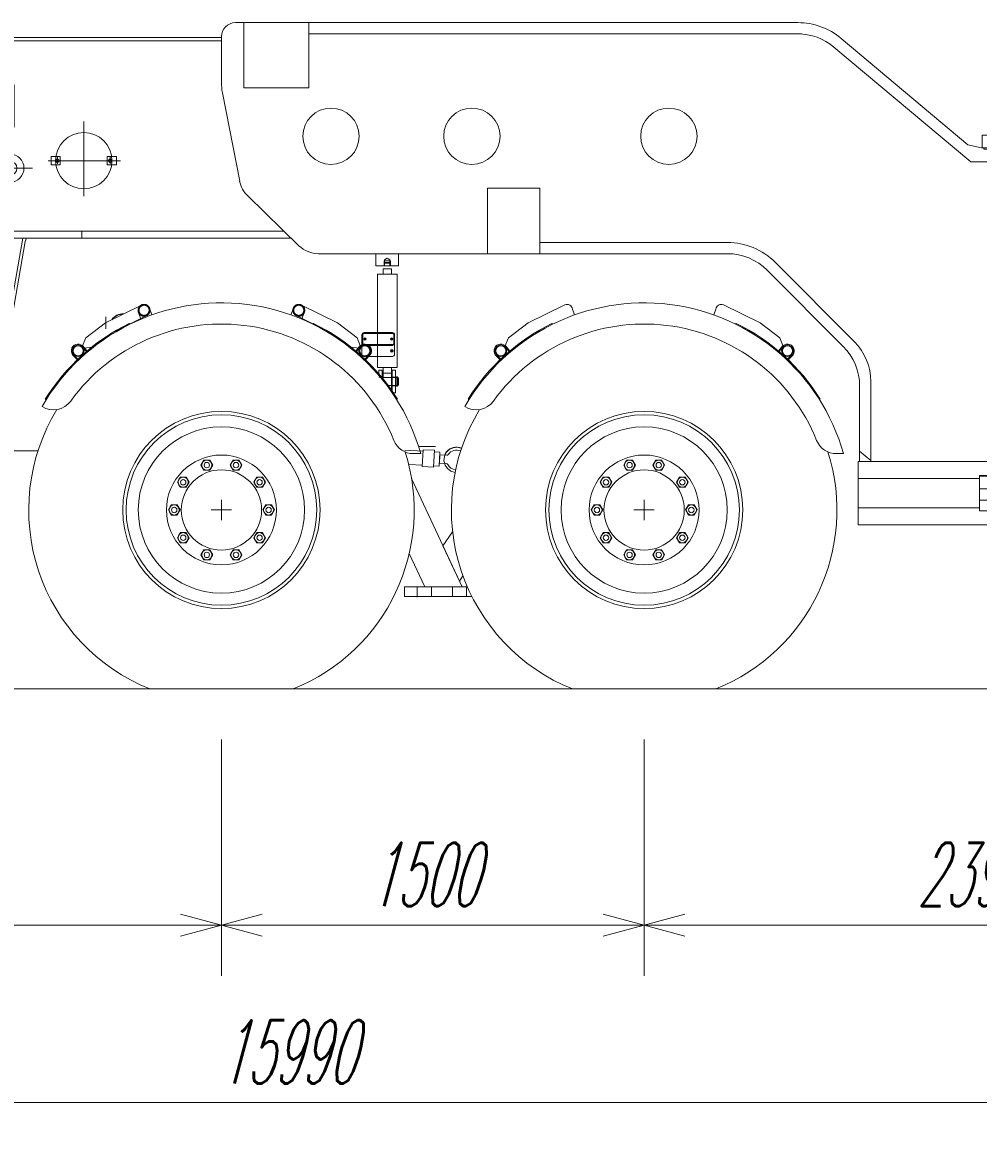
# Model space of a CAD drawing. Extents: x 3706 to 23712, y 4932 to 17923.
# Tile 6 of 17: x 13156 to 16547, y 4932 to 8945. Entities that reach past the tile are written whole.
import ezdxf
from ezdxf.enums import TextEntityAlignment as Align

# ---------------------------------------------------------------- set-up
doc = ezdxf.new("R2010")
doc.units = 0
doc.header["$LTSCALE"] = 18.75
doc.header["$MEASUREMENT"] = 0
doc.linetypes.add('CENTER', pattern=[50.5, 30, -9, 2.5, -9])
doc.linetypes.add('HIDDEN', pattern=[12.6, 8.4, -4.2])
doc.layers.add('11', color=7, linetype='Continuous')
doc.styles.get("Standard").update_dxf_attribs({"font": 'txt', "bigfont": 'bigfont'})
doc.dimstyles.get("Standard").update_dxf_attribs({"dimtxt": 0.18, "dimasz": 0.18, "dimexe": 0.18, "dimexo": 0.0625, "dimgap": 0.09, "dimtad": 0, "dimtih": 1, "dimtoh": 1, "dimdec": 4, "dimzin": 0, "dimdsep": 46, "dimtxsty": 'Standard', "dimcen": 0.09, "dimadec": 0, "dimazin": 0, "dimtfac": 1, "dimtdec": 4, "dimtofl": 0, "dimtmove": 0, "dimatfit": 0, "dimfxl": 1, "dimtolj": 1, "dimtzin": 0, "dimarcsym": 0})

# ---------------------------------------------------------------- blocks, each defined once
blk = doc.blocks.new('*G24')
at = {"layer": '11', "color": 7, "linetype": 'Continuous', "lineweight": 9}
for p, q in [((13941.2, 8945.2), (13911.2, 8945.2)), ((13941.2, 8713.2), (13941.2, 8945.2)), ((14171.2, 8945.2), (13941.2, 8945.2)), ((13941.2, 8945.2), (13941.2, 8713.2)), ((15211.2, 8945.2), (13941.2, 8945.2)), ((13941.2, 8945.2), (13941.2, 8905.2)), ((15906.2, 8945.2), (14036.2, 8945.2)), ((14171.2, 8713.2), (14171.2, 8945.2)), ((12994.7, 8892.1), (13054.1, 8892.1)), ((13057.2, 8880.2), (12994.7, 8880.2)), ((13068.5, 8892.1), (13054.1, 8892.1)), ((13057.3, 8880.2), (13065.3, 8880.2)), ((13861.2, 8880.2), (13065.3, 8880.2)), ((13068.4, 8892.1), (13861.2, 8892.1)), ((13861.2, 8895.2), (13861.2, 8734.1)), ((14171.2, 8905.2), (14171.2, 8713.2)), ((14171.2, 8905.2), (15361.2, 8905.2)), ((15919.6, 8905.2), (14171.2, 8905.2)), ((14291.4, 8905.2), (14834.7, 8905.2)), ((15906.2, 8905.2), (15486.2, 8905.2)), ((16509.9, 8511.9), (16060.5, 8889)), ((16520.7, 8450.7), (16034.8, 8858.4)), ((16034.8, 8858.4), (16520.7, 8450.7)), ((12728.3, 8219.7), (12886.5, 8809.1)), ((12898.1, 8806.1), (12738.1, 8209)), ((13126, 8724.2), (12996, 8724.2)), ((12996, 8724.2), (12996, 8574.2)), ((13126, 8723.2), (13126, 8724.2)), ((13126, 8574.2), (13126, 8723.2)), ((14171.2, 8713.2), (13941.2, 8713.2)), ((13941.2, 8713.2), (14171.2, 8713.2)), ((13864.9, 8695.8), (13926, 8382.9)), ((12996, 8574.2), (13126, 8574.2)), ((16509.9, 8511.9), (16558.7, 8500.7)), ((16886.6, 8545.6), (16561.2, 8545.6)), ((16561.2, 8545.6), (16561.2, 8500.6)), ((16886.6, 8545.6), (16886.6, 8495.6)), ((16886.6, 8500.6), (16886.6, 8545.6)), ((13011.2, 8478.6), (13111.2, 8478.6)), ((13263.9, 8470.2), (13289.4, 8470.2)), ((13289.4, 8470.2), (13289.4, 8440.2)), ((13481.9, 8470.2), (13456.4, 8470.2)), ((13456.4, 8470.2), (13456.4, 8440.2)), ((16566.2, 8500.7), (16558.7, 8500.7)), ((16566.2, 8495.6), (16566.2, 8500.7)), ((16566.2, 8500.6), (16886.6, 8500.6)), ((16966.2, 8495.6), (16566.2, 8495.6)), ((16704, 8495.6), (16704, 8500.6)), ((16966.2, 8450.7), (16966.2, 8495.6)), ((13289.4, 8440.2), (13263.9, 8440.2)), ((13456.4, 8440.2), (13481.9, 8440.2)), ((16520.7, 8450.7), (16966.2, 8450.7)), ((16716.2, 8450.7), (16520.7, 8450.7)), ((16747.6, 8450.7), (16716.2, 8450.7)), ((16716.2, 8450.7), (16716.2, 8069.1)), ((16716.2, 8069.1), (16716.2, 8450.7)), ((16894, 8450.7), (16747.6, 8450.7)), ((16956.3, 8450.7), (16894, 8450.7)), ((16894, 8450.7), (16894, 7387.7)), ((16913.7, 8450.7), (16913.7, 8295.6)), ((16933.7, 8450.7), (16913.7, 8450.7)), ((16913.7, 7407.4), (16913.7, 8431)), ((13111.6, 8378.6), (13011.2, 8378.6)), ((14805.9, 8125.2), (14805.9, 8357.2)), ((14805.9, 8357.2), (14991.2, 8357.2)), ((14805.9, 8357.2), (14991.2, 8357.2)), ((14805.9, 8125.2), (14805.9, 8357.2)), ((14991.2, 8357.2), (14991.2, 8170.2)), ((14991.2, 8357.2), (14991.2, 8125.2)), ((13954.4, 8330.3), (14136.4, 8153.5)), ((16913.7, 8284.8), (16913.7, 8315.6)), ((12826.2, 8205.2), (12826.2, 8275.2)), ((12896.2, 8289.1), (12896.2, 6917.2)), ((12966.2, 8275.2), (12966.2, 8205.2)), ((12699.2, 8240.5), (12699.2, 8160.5)), ((12699.2, 8240.5), (12699.2, 8160.5)), ((12699.2, 8160.5), (12699.2, 8240.5)), ((12727.5, 8216.6), (12738.1, 8209)), ((12728.3, 8167.8), (12728.3, 8220.3)), ((12738.1, 8209), (12728.3, 8216)), ((12737.1, 8205.2), (12826.2, 8205.2)), ((12754.2, 8180.2), (12754.2, 8190.2)), ((12754.2, 8190.2), (12771.2, 8190.2)), ((12776.2, 8190.2), (12754.2, 8190.2)), ((12754.2, 8190.2), (12754.2, 8170.2)), ((12771.2, 8190.2), (12771.2, 8205.2)), ((13016.2, 8192.2), (12776.2, 8192.2)), ((12776.2, 8192.2), (12776.2, 8190.2)), ((12966.2, 8205.2), (14083.2, 8205.2)), ((13016.2, 8190.2), (13016.2, 8192.2)), ((13038.2, 8190.2), (13016.2, 8190.2)), ((13021.2, 8190.2), (13021.2, 8205.2)), ((13038.2, 8190.2), (13021.2, 8190.2)), ((13038.2, 8180.2), (13038.2, 8190.2)), ((13038.2, 8170.2), (13038.2, 8190.2)), ((12728.3, 8180.2), (12738.3, 8180.2)), ((12728.3, 7629.6), (12728.3, 8167.8)), ((12871.2, 8180.2), (12738.3, 8180.2)), ((12738.3, 8180.2), (12738.3, 7617.2)), ((12738.3, 8176.2), (12738.3, 7621.2)), ((12754.2, 8170.2), (12756.2, 8170.2)), ((12756.2, 8170.2), (12756.2, 8100.2)), ((12871.2, 8152.2), (12871.2, 8180.2)), ((13157, 8180.2), (12921.2, 8180.2)), ((12921.2, 8180.2), (12921.2, 8152.2)), ((13036.2, 8100.2), (13036.2, 8170.2)), ((13036.2, 8170.2), (13038.2, 8170.2)), ((13057.7, 7617.2), (13157, 8180.2)), ((13069.7, 7627.6), (13165.2, 8168.8)), ((13169.9, 8180.2), (13157, 8180.2)), ((13157, 8180.2), (14108.9, 8180.2)), ((13165.2, 8168.8), (13169.9, 8180.2)), ((13197.4, 8180.2), (13242.4, 8180.2)), ((14805.9, 8165.2), (14805.9, 8125.2)), ((14991.2, 8170.2), (14991.2, 8165.2)), ((15559.6, 8165.2), (14991.2, 8165.2)), ((14991.2, 8165.2), (15657.3, 8165.2)), ((14206.1, 8125.2), (14805.9, 8125.2)), ((14314.7, 8125), (14314.8, 8125.2)), ((14394.6, 8125.2), (14394.7, 8125)), ((14409.7, 8125), (14489.7, 8125)), ((14991.2, 8125.2), (14805.9, 8125.2)), ((14805.9, 8125.2), (15657, 8125.2)), ((12756.2, 8100.2), (13036.2, 8100.2)), ((12786.2, 8100.2), (12756.2, 8100.2)), ((12756.2, 8100.2), (12756.2, 7620.2)), ((12786.2, 7395.3), (12786.2, 8100.2)), ((13006.3, 8086.6), (12786.3, 8086.6)), ((12786.3, 8086.6), (12786.3, 7896.6)), ((13006.2, 7395.3), (13006.2, 8100.2)), ((13006.2, 8100.2), (13036.2, 8100.2)), ((13006.3, 7896.6), (13006.3, 8086.6)), ((13036.2, 8100.2), (13036.2, 7620.2)), ((15798.2, 8066.3), (16067.5, 7796)), ((16107.6, 7812.4), (15826.6, 8094.6)), ((16716.2, 7920.1), (16716.2, 7387.7)), ((16716.2, 7387.7), (16716.2, 7920.1)), ((12786.3, 7896.6), (13006.3, 7896.6)), ((12801.3, 7896.6), (12991.3, 7896.6)), ((16165.9, 7391.7), (16165.9, 7671.2)), ((12728.3, 7629.6), (12727, 7617.2)), ((13069.7, 7627.6), (13072.7, 7617.2)), ((16125.8, 7654.9), (16125.8, 7423.8)), ((12706.3, 7617.2), (13096.3, 7617.2)), ((12706.3, 7572.2), (12706.3, 7617.2)), ((12727, 7617.2), (12738.3, 7617.2)), ((12738.3, 7617.2), (12738.3, 7621.2)), ((12738.3, 7617.2), (13057.7, 7617.2)), ((12756.2, 7620.2), (12750.2, 7620.2)), ((12750.2, 7620.2), (12750.2, 7570.2)), ((12750.2, 7617.2), (12750.2, 7572.2)), ((13036.2, 7620.2), (13042.2, 7620.2)), ((13042.2, 7620.2), (13042.2, 7570.2)), ((13042.2, 7617.2), (13042.2, 7572.2)), ((13057.7, 7617.2), (13058.4, 7621.1)), ((13072.7, 7617.2), (13057.7, 7617.2)), ((13096.3, 7617.2), (13096.3, 7572.2)), ((13096.3, 7572.2), (12706.3, 7572.2)), ((12750.2, 7570.2), (12756.2, 7570.2)), ((12756.2, 7570.2), (12756.2, 7568.2)), ((12756.2, 7568.2), (12756.2, 7394.6)), ((13036.2, 7570.2), (13036.2, 7394.6)), ((13042.2, 7570.2), (13036.2, 7570.2)), ((12756.2, 7394.6), (12747.2, 7364.7)), ((12781.2, 7362.2), (12786.2, 7395.3)), ((13011.2, 7362.2), (13006.2, 7395.3)), ((13036.2, 7394.6), (13045.2, 7364.7)), ((16121.2, 7387.7), (17006.2, 7387.7)), ((16121.2, 7327.7), (16121.2, 7387.7)), ((16125.8, 7387.7), (16125.8, 7423.8)), ((16125.8, 7423.8), (16165.9, 7391.7)), ((16125.8, 7423.8), (16165.9, 7391.7)), ((16125.8, 7423.8), (16165.9, 7391.7)), ((16165.9, 7387.7), (16125.8, 7387.7)), ((16165.9, 7391.7), (16165.9, 7387.7)), ((16165.9, 7391.7), (16165.9, 7387.7)), ((16165.9, 7387.7), (16716.2, 7387.7)), ((16716.2, 7387.7), (16894, 7387.7)), ((16894, 7387.7), (16913.7, 7407.4)), ((16894, 7387.7), (16913.7, 7407.4)), ((16913.7, 7387.7), (16894, 7387.7)), ((16913.7, 7407.4), (16913.7, 7387.7)), ((17006.2, 7387.7), (17006.2, 7337.7)), ((12747.2, 7364.7), (12747.2, 7207.2)), ((12781.2, 7362.2), (12781.2, 7207.2)), ((12781.2, 7207.2), (12781.2, 7362.2)), ((13011.2, 7207.2), (13011.2, 7362.2)), ((13011.2, 7207.2), (13011.2, 7362.2)), ((13045.2, 7364.7), (13045.2, 7207.2)), ((16121.2, 7232.7), (16121.2, 7327.7)), ((16121.2, 7327.7), (16551.2, 7327.7)), ((16551.2, 7327.7), (16121.2, 7327.7)), ((17006.2, 7337.7), (16551.2, 7337.7)), ((16551.2, 7337.7), (16551.2, 7327.7)), ((16551.2, 7335.6), (16956.2, 7335.6)), ((16551.2, 7327.7), (16551.2, 7222.7)), ((16605.5, 7335.6), (16598.2, 7337.7)), ((16627.4, 7337.7), (16627.4, 7335.6)), ((16881.2, 7212.7), (16881.2, 7337.7)), ((16921.2, 7337.7), (16921.2, 7212.7)), ((16921.2, 7275.6), (16921.2, 7315.6)), ((16956.2, 7335.6), (16956.2, 7290.6)), ((16956.2, 7290.6), (16551.2, 7290.6)), ((16121.2, 7222.7), (16121.2, 7232.7)), ((16956.2, 7250.6), (16551.2, 7250.6)), ((16956.2, 7212.7), (16956.2, 7250.6)), ((13045.2, 7207.2), (12747.2, 7207.2)), ((12747.2, 7207.2), (12747.2, 7172.2)), ((12781.2, 7207.2), (12747.2, 7207.2)), ((12747.2, 7207.2), (12747.2, 7172.2)), ((12747.2, 7207.2), (12781.2, 7207.2)), ((12991.2, 7207.2), (12801.2, 7207.2)), ((12801.2, 7170.1), (12801.2, 7207.2)), ((12991.3, 7207.2), (12991.3, 7170.2)), ((13045.2, 7207.2), (13011.2, 7207.2)), ((13045.2, 7207.2), (13011.2, 7207.2)), ((13045.2, 7172.2), (13045.2, 7207.2)), ((13045.2, 7172.2), (13045.2, 7207.2)), ((16551.2, 7222.7), (16121.2, 7222.7)), ((16121.2, 7212.7), (16121.2, 7222.7)), ((16121.2, 7222.7), (16551.2, 7222.7)), ((16121.2, 7162.7), (16121.2, 7212.7)), ((16551.2, 7222.7), (16551.2, 7212.7)), ((16551.2, 7212.7), (17006.2, 7212.7)), ((17006.2, 7212.7), (17006.2, 7162.7)), ((12747.2, 7172.2), (13045.2, 7172.2)), ((12747.2, 7172.2), (13045.2, 7172.2)), ((12820, 7162.8), (12801.3, 7170.1)), ((12826.3, 7132), (12826.3, 7153.5)), ((12966.3, 7153.4), (12966.3, 7131.9)), ((12991.3, 7170.2), (12972.6, 7162.7)), ((17006.2, 7162.7), (16121.2, 7162.7)), ((12826.3, 7085.3), (12826.3, 7132)), ((12966.3, 7131.9), (12966.3, 7085.3)), ((12802.3, 7062), (12802.3, 7070.1)), ((12804.3, 7072.1), (12821.3, 7072.1)), ((12966.3, 7085.3), (12966.3, 7077.1)), ((12971.3, 7072.1), (12988.3, 7072.1)), ((12802.3, 7052.5), (12802.3, 7062)), ((12990.3, 7062), (12990.3, 7052.5)), ((12896.3, 7017.8), (12896.3, 6971.9))]:
    blk.add_line(p, q, dxfattribs=at)
at = {"layer": '11', "color": 7, "linetype": 'HIDDEN', "lineweight": 9}
for p, q in [((13067.2, 8880.2), (13055.2, 8880.2)), ((16666.2, 8500.6), (16666.2, 8545.6)), ((16766.2, 8500.6), (16766.2, 8545.6)), ((13257.4, 8470.2), (13289.4, 8470.2)), ((13257.4, 8440.2), (13257.4, 8470.2)), ((13279.4, 8467.4), (13279.4, 8443.6)), ((13289.4, 8470.2), (13289.4, 8440.2)), ((13488.4, 8470.2), (13456.4, 8470.2)), ((13456.4, 8470.2), (13456.4, 8440.2)), ((13466.4, 8467.4), (13466.4, 8443.6)), ((13488.4, 8440.2), (13488.4, 8470.2)), ((16966.2, 8450.7), (16966.2, 8495.6)), ((13251.7, 8455.2), (13295, 8455.2)), ((13289.4, 8440.2), (13257.4, 8440.2)), ((13494.2, 8455.2), (13450.8, 8455.2)), ((13456.4, 8440.2), (13488.4, 8440.2)), ((13067.2, 8205.2), (13055.2, 8205.2)), ((13366.3, 8180.2), (13366.3, 8205.2)), ((12739.2, 7572.2), (12723.2, 7572.2))]:
    blk.add_line(p, q, dxfattribs=at)
at = {"layer": '11', "color": 7, "linetype": 'CENTER', "lineweight": 9}
for p, q in [((16716.2, 7115.1), (16716.2, 8823.1)), ((13372.9, 8329.6), (13372.9, 8594.6)), ((16886.6, 8545.6), (16561.2, 8545.6)), ((16561.2, 8545.6), (16561.2, 8500.6)), ((16666.2, 8500.6), (16666.2, 8545.6)), ((16766.2, 8500.6), (16766.2, 8545.6)), ((16886.6, 8545.6), (16886.6, 8495.6)), ((16886.6, 8500.6), (16886.6, 8545.6)), ((13011.2, 8497.3), (13011.2, 8372.7)), ((13111.2, 8482.8), (13111.2, 8367.6)), ((13111.2, 8367.6), (13111.2, 8482.8)), ((16566.2, 8500.6), (16886.6, 8500.6)), ((16704, 8495.6), (16704, 8500.6)), ((16966.2, 8450.7), (16966.2, 8495.6)), ((12945.4, 8428.6), (13091.2, 8428.6)), ((13044.8, 8428.6), (13190.6, 8428.6)), ((13247, 8455.2), (13502.8, 8455.2)), ((16627.4, 7337.7), (16627.4, 7335.6)), ((12896.3, 7153.8), (12896.3, 6996.4)), ((12896.3, 7153.8), (12896.3, 6996.4))]:
    blk.add_line(p, q, dxfattribs=at)
at = {"layer": '11', "color": 7, "linetype": 'Continuous', "lineweight": 9}
for points in [[(12826.3, 7077.1), (12826.3, 7078.5), (12826.3, 7079.7), (12826.3, 7080.8), (12826.3, 7081.8), (12826.3, 7082.7), (12826.3, 7083.5), (12826.3, 7084.1), (12826.3, 7084.6), (12826.3, 7085), (12826.3, 7085.3)], [(12990.3, 7070.1), (12990.3, 7069.5), (12990.3, 7068.7), (12990.3, 7068), (12990.3, 7067.2), (12990.3, 7066.3), (12990.3, 7065.4), (12990.3, 7064.6), (12990.3, 7063.7), (12990.3, 7062.8), (12990.3, 7062)]]:
    blk.add_lwpolyline(points, dxfattribs=at)
for centre, radius in [((14250, 8541.8), 100), ((14750, 8541.8), 100), ((15449, 8541.8), 100), ((13372.9, 8455.2), 100), ((13011.2, 8428.6), 25), ((13110.7, 8428.6), 25)]:
    blk.add_circle(centre, radius, dxfattribs=at)
at = {"layer": '11', "color": 7, "linetype": 'HIDDEN', "lineweight": 9}
for centre in [(13279.4, 8455.2), (13466.4, 8455.2)]:
    blk.add_circle(centre, 5.5, dxfattribs=at)
at = {"layer": '11', "color": 7, "linetype": 'Continuous', "lineweight": 9}
for centre, radius, start, end in [((13911.2, 8895.2), 50, 90, 180), ((15906.2, 8705.2), 240, 50.0014, 90.0013), ((12994.7, 8780.1), 112, 90, 165.0004), ((12994.7, 8780.2), 100, 90, 164.998), ((15906.2, 8705.2), 200, 50.0015, 90.0013), ((15906.2, 8705.2), 200, 50.0012, 90.0015), ((14061.2, 8734.1), 200, 180, -168.9637), ((13011.2, 8428.6), 50, 90, -90), ((13110.7, 8428.6), 50, -88.8762, 89.3472), ((14024.1, 8402), 100, -168.9621, -134.1789), ((12896.2, 8275.2), 70, 90, -179.9994), ((12896.2, 8275.2), 70, 0, 90), ((12896.2, 8152.2), 25, 180, 0), ((14206.1, 8225.2), 100, -134.1772, -89.9988), ((15656.5, 7925.2), 240, 44.8888, 90.0016), ((15656.5, 7925.2), 240, 44.8886, 90.0009), ((15656.5, 7925.2), 200, 44.8889, 90.0009), ((16716.2, 7994.6), 74.5, 90, -90), ((16716.2, 7994.6), 74.5, -90, 90), ((15925.8, 7654.9), 200, 0, 44.8874), ((15965.9, 7671.2), 200, 0, 44.8865), ((12816.3, 7153.5), 10, 0, 68.4198), ((12976.3, 7153.4), 10, 111.8005, 179.9983), ((12804.3, 7070.1), 2, 90, 179.9891), ((12821.3, 7077.1), 5, -90, 0), ((12971.3, 7077.1), 5, 180, -89.9913), ((12988.3, 7070.1), 2, 0, 90), ((12896.3, 7107.6), 109, -149.5848, -30.4129)]:
    blk.add_arc(centre, radius, start, end, dxfattribs=at)
blk = doc.blocks.new('*D29')
at = {"layer": '11', "color": 7, "linetype": 'Continuous', "lineweight": 9}
for p, q in [((13861.2, 5562.3), (13861.2, 6400.6)), ((11861.2, 5742.3), (12006.1, 5781.1)), ((13861.2, 5742.3), (13716.3, 5781.1)), ((11861.2, 5742.3), (13861.2, 5742.3)), ((11861.2, 5742.3), (12006.1, 5703.4)), ((13861.2, 5742.3), (13716.3, 5703.4))]:
    blk.add_line(p, q, dxfattribs=at)
at = {"layer": '11', "color": 7, "linetype": 'Continuous', "lineweight": 9, "oblique": 15, "width": 0.5}
blk.add_text('2000', height=225, dxfattribs=at).set_placement((12636.2, 5742.3), align=Align.BOTTOM_LEFT)
blk = doc.blocks.new('*D30')
at = {"layer": '11', "color": 7, "linetype": 'Continuous', "lineweight": 9}
for p, q in [((15361.2, 5562.3), (15361.2, 6400.6)), ((13861.2, 5742.3), (14006.1, 5781.1)), ((15361.2, 5742.3), (15216.3, 5781.1)), ((13861.2, 5742.3), (15361.2, 5742.3)), ((13861.2, 5742.3), (14006.1, 5703.4)), ((15361.2, 5742.3), (15216.3, 5703.4))]:
    blk.add_line(p, q, dxfattribs=at)
at = {"layer": '11', "color": 7, "linetype": 'Continuous', "lineweight": 9, "oblique": 15, "width": 0.5}
blk.add_text('1500', height=225, dxfattribs=at).set_placement((14386.2, 5742.3), align=Align.BOTTOM_LEFT)
blk = doc.blocks.new('*D31')
at = {"layer": '11', "color": 7, "linetype": 'Continuous', "lineweight": 9}
for p, q in [((17751.2, 5562.3), (17751.2, 6400.6)), ((15361.2, 5742.3), (15506.1, 5781.1)), ((17751.2, 5742.3), (17606.3, 5781.1)), ((15361.2, 5742.3), (17751.2, 5742.3)), ((15361.2, 5742.3), (15506.1, 5703.4)), ((17751.2, 5742.3), (17606.3, 5703.4))]:
    blk.add_line(p, q, dxfattribs=at)
at = {"layer": '11', "color": 7, "linetype": 'Continuous', "lineweight": 9, "oblique": 15, "width": 0.5}
blk.add_text('2390', height=225, dxfattribs=at).set_placement((16331.2, 5742.3), align=Align.BOTTOM_LEFT)
blk = doc.blocks.new('*D35')
at = {"layer": '11', "color": 7, "linetype": 'Continuous', "lineweight": 9}
for p, q in [((6460.2, 4932.3), (6460.2, 6400.6)), ((22451.2, 4932.3), (22451.2, 6400.6)), ((6460.2, 5112.3), (6605.1, 5151.1)), ((22451.2, 5112.3), (22306.3, 5151.1)), ((22451.2, 5112.3), (6460.2, 5112.3)), ((6460.2, 5112.3), (6605.1, 5073.4)), ((22451.2, 5112.3), (22306.3, 5073.4))]:
    blk.add_line(p, q, dxfattribs=at)
at = {"layer": '11', "color": 7, "linetype": 'Continuous', "lineweight": 9, "oblique": 15, "width": 0.5}
blk.add_text('15990', height=225, dxfattribs=at).set_placement((13854.3, 5112.3), align=Align.BOTTOM_LEFT)
blk = doc.blocks.new('*G37')
at = {"layer": '11', "color": 7, "linetype": 'Continuous', "lineweight": 9}
for p, q in [((13861.2, 7251.6), (13861.2, 7179.6)), ((13897.2, 7215.6), (13825.2, 7215.6))]:
    blk.add_line(p, q, dxfattribs=at)
blk = doc.blocks.new('*G38')
at = {"layer": '11', "color": 7, "linetype": 'Continuous', "lineweight": 9}
for p, q in [((15361.2, 7251.6), (15361.2, 7179.6)), ((15397.2, 7215.6), (15325.2, 7215.6))]:
    blk.add_line(p, q, dxfattribs=at)

msp = doc.modelspace()

# ---------------------------------------------------------------- linework, layer by layer
at = {"layer": '11', "color": 7, "linetype": 'Continuous', "lineweight": 9}
for p, q in [((14314.7012, 8125.03414), (14314.75522, 8125.17788)), ((14394.64688, 8125.17788), (14394.7009, 8125.03414)), ((14409.70883, 8081.54568), (14409.70883, 8125.04513)), ((14409.70883, 8125.04513), (14489.70853, 8125.04513)), ((14489.70853, 8125.04513), (14489.70853, 8084.54495)), ((14489.70853, 8081.54568), (14409.70883, 8081.54568)), ((14434.70914, 8071.54537), (14464.70914, 8071.54537)), ((14434.70914, 8052.54543), (14434.70914, 8071.54537)), ((14464.70914, 8071.54537), (14464.70914, 8052.54543)), ((14489.70853, 8084.54495), (14489.70853, 8081.54568)), ((14414.70853, 8052.54543), (14484.70883, 8052.54543)), ((14414.70853, 7721.54568), (14414.70853, 8052.54543)), ((14484.70883, 8052.54543), (14484.70883, 7721.54568)), ((13449.92032, 7879.63711), (13579.80069, 7944.08108)), ((13575.66708, 7892.83169), (13567.35867, 7916.52645)), ((13607.23904, 7928.70663), (13614.44516, 7907.90493)), ((14108.0325, 7907.90493), (14115.2377, 7928.70663)), ((14142.67697, 7944.08108), (14272.55643, 7879.63711)), ((14155.11807, 7916.52645), (14146.80966, 7892.83169)), ((14949.92032, 7879.63711), (15079.80069, 7944.08108)), ((15107.23904, 7928.70663), (15114.44516, 7907.90493)), ((15608.0325, 7907.90493), (15615.2377, 7928.70663)), ((15642.67697, 7944.08108), (15772.55643, 7879.63711)), ((13379.76804, 7826.90273), (13449.92032, 7879.63711)), ((13451.23959, 7900.5743), (13451.23959, 7857.89883)), ((13574.92825, 7894.94015), (13478.5928, 7846.99307)), ((13534.18088, 7877.70718), (13536.61435, 7875.00454)), ((14243.88394, 7846.99307), (14147.54941, 7894.94015)), ((14188.29678, 7877.70718), (14185.86331, 7875.00454)), ((14272.55643, 7879.63711), (14342.70871, 7826.90273)), ((14879.76804, 7826.90273), (14949.92032, 7879.63711)), ((15034.18088, 7877.70718), (15036.61435, 7875.00454)), ((15688.29678, 7877.70718), (15685.86331, 7875.00454)), ((15772.55643, 7879.63711), (15842.70871, 7826.90273)), ((13367.45694, 7795.19528), (13379.76804, 7826.90273)), ((13466.24783, 7839.38046), (13404.93405, 7793.40817)), ((14227.96567, 7852.55123), (14230.56851, 7855.08999)), ((14317.54361, 7793.40817), (14256.22891, 7839.38046)), ((14342.70871, 7826.90273), (14355.02072, 7795.19528)), ((14359.77872, 7837.3663), (14359.77872, 7807.3663)), ((14359.77872, 7837.3663), (14359.77872, 7791.63021)), ((14361.77731, 7837.3663), (14361.77731, 7807.3663)), ((14362.77798, 7837.3663), (14362.77798, 7807.3663)), ((14467.77798, 7845.36617), (14367.77859, 7845.36617)), ((14467.77798, 7845.36617), (14367.77859, 7845.36617)), ((14467.77798, 7843.36666), (14367.77859, 7843.36666)), ((14467.77798, 7842.36599), (14367.77859, 7842.36599)), ((14472.77951, 7807.3663), (14472.77859, 7837.3663)), ((14473.77835, 7807.3663), (14473.77835, 7837.3663)), ((14475.77786, 7807.3663), (14475.77786, 7837.3663)), ((14475.77786, 7791.63021), (14475.77786, 7837.3663)), ((14867.45694, 7795.19528), (14879.76804, 7826.90273)), ((15842.70871, 7826.90273), (15855.02072, 7795.19528)), ((13371.00186, 7790.37869), (13367.45694, 7795.19528)), ((13382.36996, 7777.77554), (13369.89865, 7792.41573)), ((13404.93405, 7793.40817), (13371.00186, 7790.37869)), ((13372.35593, 7794.13693), (13384.59012, 7779.65878)), ((14351.4758, 7790.37869), (14317.54361, 7793.40817)), ((14350.12082, 7794.13693), (14337.88754, 7779.65878)), ((14340.1077, 7777.77554), (14352.57809, 7792.41573)), ((14355.02072, 7795.19528), (14351.4758, 7790.37869)), ((14359.77872, 7791.63021), (14359.77872, 7768.36758)), ((14367.77859, 7802.36569), (14467.77798, 7802.36569)), ((14367.77859, 7801.36593), (14467.77798, 7801.36593)), ((14367.77859, 7799.3655), (14467.77798, 7799.36642)), ((14369.12808, 7823.5162), (14367.97818, 7822.86709)), ((14369.12808, 7822.61715), (14367.97818, 7822.86709)), ((14367.97818, 7822.86709), (14367.97818, 7821.86642)), ((14367.97818, 7821.86642), (14369.12808, 7822.11636)), ((14367.97818, 7821.86642), (14369.12808, 7821.21639)), ((14369.77811, 7824.6661), (14369.12808, 7823.5162)), ((14369.77811, 7822.86709), (14369.12808, 7823.5162)), ((14370.02805, 7822.86709), (14369.12808, 7822.61715)), ((14369.12808, 7822.61715), (14369.12808, 7822.11636)), ((14369.12808, 7822.11636), (14369.77811, 7821.86642)), ((14369.12808, 7821.21639), (14369.77811, 7821.86642)), ((14369.12808, 7821.21639), (14369.77811, 7820.06649)), ((14370.77878, 7824.6661), (14369.77811, 7824.6661)), ((14369.77811, 7821.86642), (14369.77811, 7821.21639)), ((14369.77811, 7820.06649), (14369.77811, 7821.21639)), ((14369.77811, 7821.21639), (14370.52884, 7821.21639)), ((14369.77811, 7820.06649), (14370.77878, 7820.06649)), ((14370.02805, 7823.5162), (14370.02805, 7824.6661)), ((14370.02805, 7823.5162), (14370.02805, 7822.86709)), ((14370.77878, 7823.5162), (14370.02805, 7823.5162)), ((14370.52884, 7823.5162), (14370.52884, 7824.6661)), ((14370.52884, 7821.86642), (14371.42789, 7822.11636)), ((14370.52884, 7821.21639), (14370.52884, 7821.86642)), ((14371.42789, 7823.5162), (14370.77878, 7824.6661)), ((14370.77878, 7822.86709), (14371.42789, 7823.5162)), ((14370.77878, 7822.86709), (14370.77878, 7823.5162)), ((14371.42789, 7822.61715), (14370.77878, 7822.86709)), ((14371.42789, 7821.21639), (14370.77878, 7821.86642)), ((14370.77878, 7820.06649), (14370.77878, 7821.21639)), ((14370.77878, 7820.06649), (14371.42789, 7821.21639)), ((14372.57779, 7822.86709), (14371.42789, 7823.5162)), ((14372.57779, 7822.86709), (14371.42789, 7822.61715)), ((14371.42789, 7822.11636), (14371.42789, 7822.61715)), ((14372.57779, 7821.86642), (14371.42789, 7822.11636)), ((14371.42789, 7821.21639), (14372.57779, 7821.86642)), ((14372.57779, 7821.86642), (14372.57779, 7822.86709)), ((14464.12869, 7823.5162), (14462.97879, 7822.86709)), ((14464.12869, 7822.61715), (14462.97879, 7822.86709)), ((14462.97879, 7822.86709), (14462.97879, 7821.86642)), ((14462.97879, 7821.86642), (14464.12869, 7822.11636)), ((14462.97879, 7821.86642), (14464.12869, 7821.21639)), ((14464.7778, 7824.6661), (14464.12869, 7823.5162)), ((14464.7778, 7822.86709), (14464.12869, 7823.5162)), ((14465.02774, 7822.86709), (14464.12869, 7822.61715)), ((14464.12869, 7822.61715), (14464.12869, 7822.11636)), ((14464.12869, 7822.11636), (14464.7778, 7821.86642)), ((14464.12869, 7821.21639), (14464.7778, 7821.86642)), ((14464.12869, 7821.21639), (14464.7778, 7820.06649)), ((14465.77847, 7824.6661), (14464.7778, 7824.6661)), ((14464.7778, 7821.86642), (14464.7778, 7821.21639)), ((14464.7778, 7820.06649), (14464.7778, 7821.21639)), ((14464.7778, 7821.21639), (14465.52853, 7821.21639)), ((14464.7778, 7820.06649), (14465.77847, 7820.06649)), ((14465.02774, 7823.5162), (14465.02774, 7824.6661)), ((14465.02774, 7823.5162), (14465.02774, 7822.86709)), ((14465.77847, 7823.5162), (14465.02774, 7823.5162)), ((14465.52853, 7823.5162), (14465.52853, 7824.6661)), ((14465.52853, 7821.86642), (14466.4285, 7822.11636)), ((14465.52853, 7821.21639), (14465.52853, 7821.86642)), ((14466.4285, 7823.5162), (14465.77847, 7824.6661)), ((14465.77847, 7822.86709), (14466.4285, 7823.5162)), ((14465.77847, 7822.86709), (14465.77847, 7823.5162)), ((14466.4285, 7822.61715), (14465.77847, 7822.86709)), ((14466.4285, 7821.21639), (14465.77847, 7821.86642)), ((14465.77847, 7820.06649), (14465.77847, 7821.21639)), ((14465.77847, 7820.06649), (14466.4285, 7821.21639)), ((14467.5784, 7822.86709), (14466.4285, 7823.5162)), ((14467.5784, 7822.86709), (14466.4285, 7822.61715)), ((14466.4285, 7822.11636), (14466.4285, 7822.61715)), ((14467.5784, 7821.86642), (14466.4285, 7822.11636)), ((14466.4285, 7821.21639), (14467.5784, 7821.86642)), ((14467.5784, 7821.86642), (14467.5784, 7822.86709)), ((14475.77786, 7768.36758), (14475.77786, 7791.63021)), ((14871.00186, 7790.37869), (14867.45694, 7795.19528)), ((14882.36996, 7777.77554), (14869.89865, 7792.41573)), ((14872.35593, 7794.13693), (14884.59012, 7779.65878)), ((15850.12082, 7794.13693), (15837.88754, 7779.65878)), ((15840.1077, 7777.77554), (15852.57809, 7792.41573)), ((15855.02072, 7795.19528), (15851.4758, 7790.37869)), ((13350.19833, 7748.70022), (13333.04227, 7766.59695)), ((13335.49954, 7768.31814), (13352.27475, 7750.68234)), ((13352.27475, 7750.68234), (13350.19833, 7748.70022)), ((13384.59012, 7779.65878), (13382.36996, 7777.77554)), ((14337.88754, 7779.65878), (14340.1077, 7777.77554)), ((14367.77859, 7760.36678), (14467.77707, 7760.36678)), ((14386.9772, 7768.31814), (14370.20291, 7750.68234)), ((14370.20291, 7750.68234), (14372.27841, 7748.70022)), ((14372.27841, 7748.70022), (14389.43448, 7766.59695)), ((14462.36356, 7777.83688), (14468.30807, 7783.7814)), ((14469.19156, 7782.89791), (14463.24704, 7776.95248)), ((14850.19833, 7748.70022), (14833.04227, 7766.59695)), ((14835.49954, 7768.31814), (14852.27475, 7750.68234)), ((14852.27475, 7750.68234), (14850.19833, 7748.70022)), ((14884.59012, 7779.65878), (14882.36996, 7777.77554)), ((15837.88754, 7779.65878), (15840.1077, 7777.77554)), ((15886.9772, 7768.31814), (15870.20291, 7750.68234)), ((15870.20291, 7750.68234), (15872.27841, 7748.70022)), ((15872.27841, 7748.70022), (15889.43448, 7766.59695)), ((14484.70883, 7721.54568), (14414.70853, 7721.54568)), ((14420.20901, 7711.54537), (14432.20883, 7711.54537)), ((14420.20901, 7698.2098), (14420.20901, 7711.54537)), ((14432.20883, 7711.54537), (14432.20883, 7683.95138)), ((14434.70914, 7721.54568), (14434.70914, 7680.88711)), ((14464.70914, 7721.54568), (14434.70914, 7721.54568)), ((14464.70914, 7639.54556), (14464.70914, 7721.54568)), ((14467.20853, 7711.54537), (14467.20853, 7637.69253)), ((14479.20834, 7711.54537), (14467.20853, 7711.54537)), ((14479.20834, 7631.54568), (14479.20834, 7711.54537)), ((14483.10849, 7686.29513), (14429.86417, 7686.29513)), ((14432.20883, 7701.54507), (14467.20853, 7701.54507)), ((14432.20883, 7683.95138), (14432.20883, 7701.54507)), ((14467.20853, 7701.54507), (14467.20853, 7641.84445)), ((14483.10849, 7689.34567), (14484.60904, 7689.34567)), ((14483.10849, 7685.8456), (14483.10849, 7689.34567)), ((14483.10849, 7685.8456), (14483.10849, 7686.29513)), ((14484.70883, 7685.8456), (14483.10849, 7685.8456)), ((14483.10849, 7685.8456), (14483.10849, 7656.79501)), ((14484.60904, 7685.8456), (14483.10849, 7685.8456)), ((14484.60904, 7689.34567), (14484.60904, 7685.8456)), ((14484.70883, 7686.29513), (14484.70883, 7685.8456)), ((14487.70901, 7686.29513), (14484.70883, 7686.29513)), ((14484.70883, 7657.24545), (14484.70883, 7685.8456)), ((14489.70853, 7684.29562), (14487.70901, 7686.29513)), ((14487.70901, 7686.29513), (14487.70901, 7656.79501)), ((14489.70853, 7658.79543), (14489.70853, 7684.29562)), ((14449.70914, 7656.79501), (14483.10849, 7656.79501)), ((14467.20853, 7641.84445), (14464.29532, 7641.84445)), ((14471.04367, 7631.54568), (14479.20834, 7631.54568)), ((14483.10849, 7657.24545), (14484.70883, 7657.24545)), ((14483.10849, 7656.79501), (14483.10849, 7657.24545)), ((14483.10849, 7657.24545), (14483.10849, 7653.74539)), ((14484.60904, 7657.24545), (14483.10849, 7657.24545)), ((14483.10849, 7653.74539), (14484.60904, 7653.74539)), ((14484.60904, 7653.74539), (14484.60904, 7657.24545)), ((14484.70883, 7657.24545), (14484.70883, 7656.79501)), ((14484.70883, 7656.79501), (14487.70901, 7656.79501)), ((14487.70901, 7656.79501), (14489.70853, 7658.79543)), ((13239.35727, 7607.35104), (13236.39554, 7609.21688)), ((14483.12039, 7607.35104), (14486.08121, 7609.21688)), ((14739.35727, 7607.35104), (14736.39554, 7609.21688)), ((13210.37075, 7425.55843), (12512.19788, 7425.55843)), ((14576.81546, 7424.41036), (14511.51547, 7427.70626)), ((14620.48795, 7440.57674), (14560.95212, 7440.57674)), ((14577.07272, 7429.40365), (14573.9874, 7369.4833)), ((14617.01993, 7427.34737), (14577.07272, 7429.40365)), ((14613.9346, 7367.42703), (14617.01993, 7427.34737)), ((13799.07773, 7392.87045), (13788.68466, 7374.86752)), ((13819.86386, 7392.87045), (13799.07773, 7392.87045)), ((13830.2496, 7374.86752), (13819.86386, 7392.87045)), ((13902.60556, 7392.87045), (13892.20517, 7374.86752)), ((13923.37704, 7392.87045), (13902.60556, 7392.87045)), ((13933.77744, 7374.86752), (13923.37704, 7392.87045)), ((14542.85397, 7415.57736), (14568.5043, 7415.57736)), ((14636.73581, 7421.32595), (14616.76266, 7422.35409)), ((14634.16501, 7371.39126), (14636.73581, 7421.32595)), ((14634.67953, 7381.37875), (14636.2222, 7411.33846)), ((14636.2222, 7411.33846), (14661.54752, 7410.03475)), ((15299.07773, 7392.87045), (15288.68466, 7374.86752)), ((15319.86386, 7392.87045), (15299.07773, 7392.87045)), ((15330.2496, 7374.86752), (15319.86386, 7392.87045)), ((15402.60556, 7392.87045), (15392.20517, 7374.86752)), ((15423.37704, 7392.87045), (15402.60556, 7392.87045)), ((15433.77744, 7374.86752), (15423.37704, 7392.87045)), ((16042.85397, 7415.57736), (16068.5043, 7415.57736)), ((13788.68466, 7374.86752), (13799.07773, 7356.86825)), ((13799.07773, 7356.86825), (13819.86386, 7356.86825)), ((13819.86386, 7356.86825), (13830.2496, 7374.86752)), ((13892.20517, 7374.86752), (13902.59824, 7356.86825)), ((13902.59824, 7356.86825), (13923.38437, 7356.86825)), ((13923.38437, 7356.86825), (13933.77744, 7374.86752)), ((14574.24466, 7374.47659), (14525.94144, 7376.91464)), ((14573.9874, 7369.4833), (14613.9346, 7367.42703)), ((14614.19186, 7372.42031), (14634.16501, 7371.39126)), ((14660.00485, 7380.07504), (14634.67953, 7381.37875)), ((15288.68466, 7374.86752), (15299.07773, 7356.86825)), ((15299.07773, 7356.86825), (15319.86386, 7356.86825)), ((15319.86386, 7356.86825), (15330.2496, 7374.86752)), ((15392.20517, 7374.86752), (15402.59824, 7356.86825)), ((15402.59824, 7356.86825), (15423.38437, 7356.86825)), ((15423.38437, 7356.86825), (15433.77744, 7374.86752)), ((13715.33261, 7332.02084), (13704.93588, 7314.01791)), ((13704.93588, 7314.01791), (13715.32529, 7296.01864)), ((13736.11142, 7332.02084), (13715.33261, 7332.02084)), ((13746.50449, 7314.01791), (13736.11142, 7332.02084)), ((13736.11874, 7296.01864), (13746.50449, 7314.01791)), ((13986.35068, 7332.02084), (13975.95761, 7314.02157)), ((13975.95761, 7314.02157), (13986.34335, 7296.01864)), ((14007.12582, 7332.02084), (13986.35068, 7332.02084)), ((14017.51889, 7314.02157), (14007.12582, 7332.02084)), ((14007.13315, 7296.01864), (14017.51889, 7314.02157)), ((14715.08023, 6943.07736), (14536.13309, 7326.83071)), ((15215.33261, 7332.02084), (15204.93588, 7314.01791)), ((15204.93588, 7314.01791), (15215.32529, 7296.01864)), ((15236.11142, 7332.02084), (15215.33261, 7332.02084)), ((15246.50449, 7314.01791), (15236.11142, 7332.02084)), ((15236.11874, 7296.01864), (15246.50449, 7314.01791)), ((15486.35068, 7332.02084), (15475.95761, 7314.02157)), ((15475.95761, 7314.02157), (15486.34335, 7296.01864)), ((15507.12582, 7332.02084), (15486.35068, 7332.02084)), ((15517.51889, 7314.02157), (15507.12582, 7332.02084)), ((15507.13315, 7296.01864), (15517.51889, 7314.02157)), ((13715.32529, 7296.01864), (13736.11874, 7296.01864)), ((13986.34335, 7296.01864), (14007.13315, 7296.01864)), ((15215.32529, 7296.01864), (15236.11874, 7296.01864)), ((15486.34335, 7296.01864), (15507.13315, 7296.01864)), ((13683.34042, 7233.56869), (13672.94736, 7215.56576)), ((13704.11923, 7233.56869), (13683.34042, 7233.56869)), ((13714.5123, 7215.56576), (13704.11923, 7233.56869)), ((14018.3392, 7233.56869), (14007.93881, 7215.56576)), ((14039.11801, 7233.56869), (14018.3392, 7233.56869)), ((14049.51108, 7215.56576), (14039.11801, 7233.56869)), ((15183.34042, 7233.56869), (15172.94736, 7215.56576)), ((15204.11923, 7233.56869), (15183.34042, 7233.56869)), ((15214.5123, 7215.56576), (15204.11923, 7233.56869)), ((15518.3392, 7233.56869), (15507.93881, 7215.56576)), ((15539.11801, 7233.56869), (15518.3392, 7233.56869)), ((15549.51108, 7215.56576), (15539.11801, 7233.56869)), ((13672.94736, 7215.56576), (13683.33676, 7197.56649)), ((13683.33676, 7197.56649), (13704.12656, 7197.56649)), ((13704.12656, 7197.56649), (13714.5123, 7215.56576)), ((14007.93881, 7215.56576), (14018.33188, 7197.56649)), ((14018.33188, 7197.56649), (14039.12534, 7197.56649)), ((14039.12534, 7197.56649), (14049.51108, 7215.56576)), ((15172.94736, 7215.56576), (15183.33676, 7197.56649)), ((15183.33676, 7197.56649), (15204.12656, 7197.56649)), ((15204.12656, 7197.56649), (15214.5123, 7215.56576)), ((15507.93881, 7215.56576), (15518.33188, 7197.56649)), ((15518.33188, 7197.56649), (15539.12534, 7197.56649)), ((15539.12534, 7197.56649), (15549.51108, 7215.56576)), ((13715.33261, 7135.11654), (13704.93588, 7117.11361)), ((13704.93588, 7117.11361), (13715.32529, 7099.11068)), ((13736.11142, 7135.11654), (13715.33261, 7135.11654)), ((13746.50449, 7117.11361), (13736.11142, 7135.11654)), ((13736.11874, 7099.11068), (13746.50449, 7117.11361)), ((13986.35068, 7135.11654), (13975.95761, 7117.11361)), ((13975.95761, 7117.11361), (13986.34335, 7099.11068)), ((14007.12582, 7135.11654), (13986.35068, 7135.11654)), ((14017.51889, 7117.11361), (14007.12582, 7135.11654)), ((14007.13315, 7099.11068), (14017.51889, 7117.11361)), ((14647.19479, 7088.65994), (14681.66714, 7137.89242)), ((15215.33261, 7135.11654), (15204.93588, 7117.11361)), ((15204.93588, 7117.11361), (15215.32529, 7099.11068)), ((15236.11142, 7135.11654), (15215.33261, 7135.11654)), ((15246.50449, 7117.11361), (15236.11142, 7135.11654)), ((15236.11874, 7099.11068), (15246.50449, 7117.11361)), ((15486.35068, 7135.11654), (15475.95761, 7117.11361)), ((15475.95761, 7117.11361), (15486.34335, 7099.11068)), ((15507.12582, 7135.11654), (15486.35068, 7135.11654)), ((15517.51889, 7117.11361), (15507.12582, 7135.11654)), ((15507.13315, 7099.11068), (15517.51889, 7117.11361)), ((13715.32529, 7099.11068), (13736.11874, 7099.11068)), ((13799.07773, 7074.26693), (13788.68466, 7056.264)), ((13819.86386, 7074.26693), (13799.07773, 7074.26693)), ((13830.2496, 7056.264), (13819.86386, 7074.26693)), ((13902.60556, 7074.26693), (13892.20517, 7056.264)), ((13923.37704, 7074.26693), (13902.60556, 7074.26693)), ((13933.77744, 7056.264), (13923.37704, 7074.26693)), ((13986.34335, 7099.11068), (14007.13315, 7099.11068)), ((14705.75375, 6963.07705), (14647.19479, 7088.65994)), ((15215.32529, 7099.11068), (15236.11874, 7099.11068)), ((15299.07773, 7074.26693), (15288.68466, 7056.264)), ((15319.86386, 7074.26693), (15299.07773, 7074.26693)), ((15330.2496, 7056.264), (15319.86386, 7074.26693)), ((15402.60556, 7074.26693), (15392.20517, 7056.264)), ((15423.37704, 7074.26693), (15402.60556, 7074.26693)), ((15433.77744, 7056.264), (15423.37704, 7074.26693)), ((15486.34335, 7099.11068), (15507.13315, 7099.11068)), ((13788.68466, 7056.264), (13799.07773, 7038.26473)), ((13799.07773, 7038.26473), (13819.86386, 7038.26473)), ((13819.86386, 7038.26473), (13830.2496, 7056.264)), ((13892.20517, 7056.264), (13902.59824, 7038.26473)), ((13902.59824, 7038.26473), (13923.38437, 7038.26473)), ((13923.38437, 7038.26473), (13933.77744, 7056.264)), ((14527.59396, 7061.19778), (14582.67392, 6943.07736)), ((15288.68466, 7056.264), (15299.07773, 7038.26473)), ((15299.07773, 7038.26473), (15319.86386, 7038.26473)), ((15319.86386, 7038.26473), (15330.2496, 7056.264)), ((15392.20517, 7056.264), (15402.59824, 7038.26473)), ((15402.59824, 7038.26473), (15423.38437, 7038.26473)), ((15423.38437, 7038.26473), (15433.77744, 7056.264)), ((14511.23898, 6943.07736), (14511.23898, 6908.07674)), ((14733.8577, 6943.07736), (14511.23898, 6943.07736)), ((14582.67392, 6943.07736), (14715.08023, 6943.07736)), ((14606.23868, 6908.07674), (14606.23868, 6943.07736)), ((14681.23868, 6908.07674), (14681.23868, 6943.07736)), ((14718.43472, 6981.77487), (14705.75375, 6963.07705)), ((14731.23837, 6943.07644), (14731.23837, 6908.07674)), ((14511.23898, 6908.07674), (14750.2493, 6908.07674)), ((14556.23898, 6941.05221), (14556.23898, 6906.05251)), ((22610, 6580.56606), (5779.60031, 6580.56606))]:
    msp.add_line(p, q, dxfattribs=at)
at = {"layer": '11', "color": 7, "linetype": 'HIDDEN', "lineweight": 9}
for p, q in [((14440.20871, 8103.54488), (14449.70914, 8109.02981)), ((14449.70914, 8109.02981), (14459.20865, 8103.54488)), ((14438.70908, 8099.54495), (14460.7092, 8099.54495)), ((14438.70908, 8081.54568), (14438.70908, 8099.54495)), ((14438.70908, 8092.04495), (14440.20871, 8093.54549)), ((14438.70908, 8081.54568), (14438.70908, 8092.04495)), ((14438.70908, 8092.04495), (14460.7092, 8092.04495)), ((14440.20871, 8099.54495), (14440.20871, 8103.54488)), ((14440.20871, 8081.54568), (14440.20871, 8099.54495)), ((14440.20871, 8093.54549), (14459.20865, 8093.54549)), ((14440.20871, 8093.54549), (14440.20871, 8082.75143)), ((14440.20871, 8081.54568), (14440.20871, 8092.04495)), ((14459.20865, 8103.54488), (14459.20865, 8081.54568)), ((14459.20865, 8093.54549), (14460.7092, 8092.04495)), ((14459.20865, 8081.54568), (14459.20865, 8093.54549)), ((14460.7092, 8099.54495), (14460.7092, 8081.54568)), ((14460.7092, 8092.04495), (14460.7092, 8081.54568)), ((13574.92825, 7894.94015), (13593.62332, 7904.42135)), ((14147.54941, 7894.94015), (14128.85434, 7904.42135)), ((14420.20901, 7686.79501), (14432.20883, 7686.79501)), ((14479.20834, 7686.79501), (14467.20853, 7686.79501)), ((14467.20853, 7656.29513), (14479.20834, 7656.29513))]:
    msp.add_line(p, q, dxfattribs=at)
at = {"layer": '11', "color": 7, "linetype": 'Continuous', "lineweight": 9}
for points in [[(13475.47543, 7892.31716), (13478.14206, 7895.61814), (13481.11449, 7898.65288), (13484.36623, 7901.39313), (13487.86818, 7903.81325), (13491.58888, 7905.89047), (13495.49481, 7907.60511), (13499.55071, 7908.94076), (13503.71985, 7909.88444), (13507.9644, 7910.42671), (13512.24576, 7910.56179)], [(14690.42142, 7349.16042), (14675.75236, 7353.38584), (14663.36415, 7362.34336), (14654.73034, 7374.98582), (14650.88405, 7389.8267), (14652.29447, 7405.11488), (14658.80957, 7419.04125), (14669.67244, 7429.95283), (14683.60912, 7436.54891), (14698.97802, 7438.03614), (14713.96329, 7434.2239)], [(14713.24918, 7434.54067), (14706.48831, 7436.94398), (14699.41731, 7438.2458), (14692.21479, 7438.40857), (14685.06343, 7437.42353), (14678.14535, 7435.31113), (14671.63746, 7432.12055), (14665.70695, 7427.92863), (14660.50698, 7422.83799), (14656.17275, 7416.97452), (14652.81796, 7410.48428)]]:
    msp.add_lwpolyline(points, dxfattribs=at)
at = {"layer": '11', "color": 7, "linetype": 'HIDDEN', "lineweight": 9}
for centre, radius in [((13586.63327, 7924.22421), 21.00044), ((13586.70834, 7924.26083), 18.00018), ((14135.84439, 7924.22421), 20.99966), ((14135.76932, 7924.26083), 17.99927)]:
    msp.add_circle(centre, radius, dxfattribs=at)
at = {"layer": '11', "color": 7, "linetype": 'Continuous', "lineweight": 9}
for centre, radius in [((14370.27798, 7822.3663), 3.99994), ((14465.27859, 7822.3663), 4.00085), ((13352.69955, 7780.36739), 21.00037), ((13352.69955, 7780.36739), 18.00018), ((14369.88705, 7780.36739), 20.99945), ((14369.88705, 7780.36739), 17.99927), ((14465.77756, 7780.36739), 4.99969), ((14852.69955, 7780.36739), 21.00037), ((14852.69955, 7780.36739), 18.00018), ((15869.88705, 7780.36739), 20.99945), ((15869.88705, 7780.36739), 17.99927), ((14465.77756, 7780.36739), 4.25079), ((13861.23105, 7215.56576), 349.99878), ((13861.23105, 7215.56576), 337.99805), ((15361.23105, 7215.56576), 349.99878), ((15361.23105, 7215.56576), 337.99805), ((13861.23105, 7215.56576), 295.00122), ((15361.23105, 7215.56576), 295.00122), ((13861.23105, 7215.56576), 195.00366), ((13809.47079, 7374.86752), 18.00293), ((13809.47079, 7374.86752), 9.60205), ((13912.9913, 7374.86752), 18.00293), ((13912.9913, 7374.86752), 9.60205), ((15361.23105, 7215.56576), 195.00366), ((15309.47079, 7374.86752), 18.00293), ((15309.47079, 7374.86752), 9.60205), ((15412.9913, 7374.86752), 18.00293), ((15412.9913, 7374.86752), 9.60205), ((13861.23105, 7215.56576), 142.49634), ((15361.23105, 7215.56576), 142.49634), ((13725.72202, 7314.01791), 18.00293), ((13725.72202, 7314.01791), 9.60571), ((13996.74008, 7314.02157), 17.99927), ((13996.74008, 7314.02157), 9.60205), ((15225.72202, 7314.01791), 18.00293), ((15225.72202, 7314.01791), 9.60571), ((15496.74008, 7314.02157), 17.99927), ((15496.74008, 7314.02157), 9.60205), ((13693.73349, 7215.56576), 18.00293), ((13693.73349, 7215.56576), 9.60205), ((14028.73227, 7215.56576), 18.00293), ((14028.73227, 7215.56576), 9.60205), ((15193.73349, 7215.56576), 18.00293), ((15193.73349, 7215.56576), 9.60205), ((15528.73227, 7215.56576), 18.00293), ((15528.73227, 7215.56576), 9.60205), ((13725.72202, 7117.11361), 18.00293), ((13725.72202, 7117.11361), 9.59839), ((13996.74008, 7117.11361), 18.00293), ((13996.74008, 7117.11361), 9.59839), ((15225.72202, 7117.11361), 18.00293), ((15225.72202, 7117.11361), 9.59839), ((15496.74008, 7117.11361), 18.00293), ((15496.74008, 7117.11361), 9.59839), ((13809.47079, 7056.264), 18.00293), ((13809.47079, 7056.264), 9.60205), ((13912.9913, 7056.264), 18.00293), ((13912.9913, 7056.264), 9.60205), ((15309.47079, 7056.264), 18.00293), ((15309.47079, 7056.264), 9.60205), ((15412.9913, 7056.264), 18.00293), ((15412.9913, 7056.264), 9.60205)]:
    msp.add_circle(centre, radius, dxfattribs=at)
for centre, radius, start, end in [((13861.23837, 7215.57674), 735.00023, 15.7902403, 150.0003052), ((15361.23837, 7215.57674), 735.00023, 15.7902403, 150.0003052), ((13511.03085, 7865.69546), 46.0267, 85.8740768, 146.7086487), ((13586.62228, 7924.08321), 21.12881, 12.6400747, 108.8356628), ((14135.85538, 7924.08321), 21.12933, 71.1664658, 167.3626099), ((15086.62228, 7924.08321), 21.12881, 12.6400747, 108.8356628), ((15635.85538, 7924.08321), 21.12933, 71.1664658, 167.3626099), ((13861.24112, 7215.57858), 738.5003, 116.2855682, 147.7883911), ((13861.2402, 7215.57674), 659.9982, 21.9723911, 144.1438446), ((13861.23654, 7215.57858), 738.49981, 32.2108421, 63.7136307), ((15361.24112, 7215.57858), 738.5003, 116.2855682, 147.7883911), ((15361.2402, 7215.57674), 659.9982, 21.9723911, 144.1438446), ((15361.23654, 7215.57858), 738.49981, 32.2108421, 63.7136307), ((13514.26358, 7775.33291), 80.04738, 116.4614334, 126.8568649), ((14208.24521, 7775.38418), 79.98724, 53.1391945, 63.5424728), ((14367.77768, 7837.3663), 7.99988, 90, -179.9934387), ((14367.77768, 7837.3663), 7.99988, 90, -179.9934387), ((14367.77676, 7837.3663), 6.00037, 90, -179.9825134), ((14367.77768, 7837.3663), 4.99969, 90, -179.989502), ((14467.7789, 7837.36721), 7.99896, 0, 90.0131149), ((14467.7789, 7837.36721), 7.99896, 0, 90.0131149), ((14467.77798, 7837.3663), 6.00037, 0, 90), ((14467.7789, 7837.3663), 4.99969, 0, 90.010498), ((13352.69955, 7780.36739), 23.99944, 35.0126076, -144.9868622), ((14369.77811, 7780.36739), 23.99996, -35.0144043, 144.9886475), ((14367.77859, 7807.36538), 7.99988, 180, -89.9934387), ((14367.77951, 7807.36813), 6.0022, 180, -90.0262146), ((14367.77859, 7807.3663), 5.00061, 180, -90), ((14467.77615, 7807.3663), 5.00061, -90, -0.0209961), ((14467.77707, 7807.3663), 7.99988, -90, -0.0065613), ((14467.7789, 7807.3663), 6.00037, -90, 0.008728), ((14852.69955, 7780.36739), 23.99944, 35.0126076, -144.9868622), ((15869.77811, 7780.36739), 23.99996, -35.0144043, 144.9886475), ((14367.77859, 7768.36758), 7.99988, 180, -90), ((14467.77707, 7768.36758), 8.00079, -90, 0), ((13265.53311, 7646.1108), 75.0976, -122.9270325, -35.8549194), ((14765.53311, 7646.1108), 75.0976, -122.9270325, -35.8549194), ((13861.23837, 7215.57674), 683.90129, 148.5858612, -111.8223877), ((15361.20175, 7215.57674), 684.01603, 148.5946808, -111.8195496), ((14542.85397, 7490.57736), 75.00021, -158.0272369, -89.9994507), ((14695.37167, 7393.27419), 34.99985, 65.0997543, 147.0552673), ((16042.85397, 7490.57736), 75.00021, -158.0272369, -89.9994507), ((13861.20175, 7215.57674), 684.02051, -68.1783752, 17.5408325), ((14661.80478, 7415.02804), 4.99991, -92.9471436, -32.9429016), ((15361.20175, 7215.57674), 684.00758, -68.1810608, 17.5243225), ((14659.74759, 7375.08083), 5.00022, 27.0536709, 87.051857), ((14695.36984, 7393.24581), 34.98617, -152.9856873, -94.9909973)]:
    msp.add_arc(centre, radius, start, end, dxfattribs=at)

# ---------------------------------------------------------------- block references
at = {"color": 7, "linetype": 'Continuous', "lineweight": 9}
for name in ['*G24', '*G37', '*G38']:
    msp.add_blockref(name, (0, 0), dxfattribs=at)

# ---------------------------------------------------------------- dimensions: what is measured, and where the dimension line sits
at = {"layer": '11', "color": 7, "linetype": 'Continuous', "lineweight": 9}
dim = msp.add_linear_dim(base=(22451.23105, 5112.26431), p1=(22451.23105, 6400.56606), p2=(6460.23105, 6400.56606), angle=0, text='15990', dimstyle='Standard', dxfattribs=at)
dim.commit()
dim.dimension.update_dxf_attribs({"geometry": '*D35', "text_midpoint": (14135.56763, 5112.26431)})
for base, p1, p2, text, picture, middle in [((11861.23105, 5742.26431), (11861.23105, 5742.26431), (13861.23105, 6400.56606), '2000', '*D29', (12861.23105, 5742.26431)), ((13861.23105, 5742.26431), (13861.23105, 5742.26431), (15361.23105, 6400.56606), '1500', '*D30', (14611.23105, 5742.26431)), ((15361.23105, 5742.26431), (15361.23105, 5742.26431), (17751.23105, 6400.56606), '2390', '*D31', (16556.23105, 5742.26431))]:
    dim = msp.add_linear_dim(base=base, p1=p1, p2=p2, text=text, dimstyle='Standard', dxfattribs=at)
    dim.commit()
    dim.dimension.update_dxf_attribs({"geometry": picture, "text_midpoint": middle})

doc.saveas('drawing.dxf')
